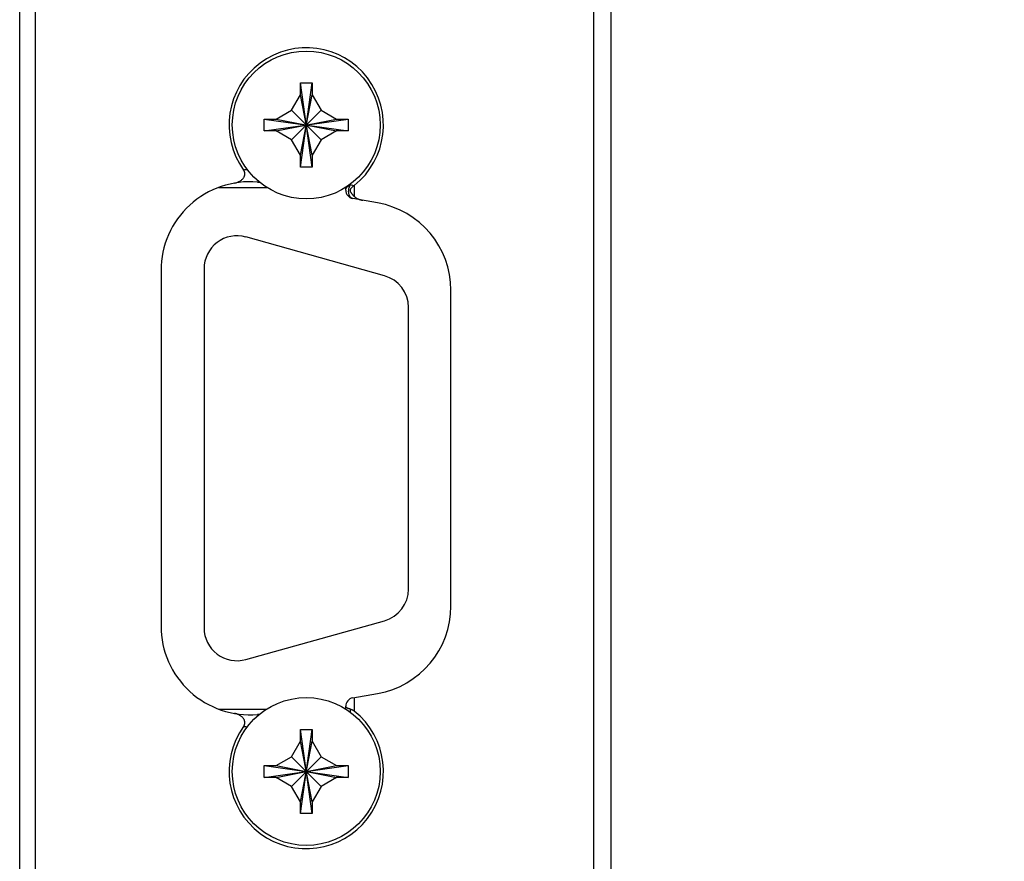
# Model space of a CAD drawing. Header units: inches. Extents: x 0 to 22, y 0 to 17.
# Tile 8 of 44: x 4.2 to 5.7, y 9.9 to 11.2. Entities that reach past the tile are written whole.
import ezdxf

# ---------------------------------------------------------------- set-up
doc = ezdxf.new("R2010")
doc.units = ezdxf.units.IN
doc.header["$LTSCALE"] = 1.21
doc.header["$MEASUREMENT"] = 0
doc.layers.get('0').update_dxf_attribs({"linetype": 'CONTINUOUS'})
doc.layers.add('DIMENSIONS', color=7, linetype='CONTINUOUS')
doc.styles.get("Standard").update_dxf_attribs({"font": 'txt', "width": 0.8})
doc.dimstyles.new('DIMSTYLE_1', dxfattribs={"dimtxt": 0.125, "dimasz": 0.18, "dimexe": 0.125, "dimexo": 0.0625, "dimgap": 0.0625, "dimtad": 0, "dimtih": 1, "dimtoh": 1, "dimdec": 3, "dimzin": 4, "dimdsep": 46, "dimtxsty": 'STANDARD', "dimblk": '_FILLED', "dimblk1": '_FILLED', "dimblk2": '_FILLED', "dimcen": 0.09, "dimadec": 0, "dimazin": 0, "dimtp": 0.01, "dimtm": 0.01, "dimtfac": 1, "dimtdec": 3, "dimtofl": 0, "dimtmove": 0, "dimatfit": 3, "dimldrblk": '_FILLED', "dimfxl": 1, "dimtolj": 1, "dimtzin": 4, "dimarcsym": 0})

# ---------------------------------------------------------------- blocks, each defined once
blk = doc.blocks.new('_FILLED')
at = {"color": 0, "linetype": 'BYBLOCK'}
blk.add_solid([(0, 0), (-1, 0.1736), (-1, -0.1736)], dxfattribs=at)
blk = doc.blocks.new('*D2')
at = {"layer": 'DIMENSIONS', "color": 2, "linetype": 'CONTINUOUS'}
for p, q in [((5.1, 12.9153), (6.6965, 12.9153)), ((6.5715, 12.9153), (6.5715, 11.3058)), ((6.5715, 9.4463), (6.5715, 11.0558)), ((5.1, 9.4463), (6.6965, 9.4463))]:
    blk.add_line(p, q, dxfattribs=at)
at = {"layer": 'DIMENSIONS', "color": 2, "linetype": 'CONTINUOUS', "xscale": 0.18, "yscale": 0.18, "zscale": 0.18}
for p, rotation in [((6.5715, 12.9153), 90), ((6.5715, 9.4463), 270)]:
    blk.add_blockref('_FILLED', p, dxfattribs=dict(at, rotation=rotation))
at = {"layer": 'DIMENSIONS', "color": 2, "linetype": 'CONTINUOUS', "insert": (6.5715, 11.2433), "char_height": 0.125, "width": 1.325, "attachment_point": 2, "line_spacing_factor": 0.9}
blk.add_mtext('3.469{\\Ftxt.shx;\\W1.000000;\\H0.125000; }[88.11]', dxfattribs=at)

msp = doc.modelspace()

# ---------------------------------------------------------------- linework, layer by layer
at = {"color": 7, "linetype": 'CONTINUOUS'}
for p, q in [((4.2379, 9.5463), (4.2379, 12.8153)), ((5.1379, 9.5463), (5.1379, 12.8153)), ((4.2615, 12.7386), (4.2615, 9.725)), ((5.1109, 12.636), (5.1109, 9.7255)), ((4.6649, 11.0728), (4.6829, 11.0728)), ((4.6649, 11.0548), (4.6649, 11.0728)), ((4.6649, 10.9448), (4.6829, 11.0728)), ((4.6829, 10.9448), (4.6649, 11.0728)), ((4.6829, 11.0728), (4.6829, 11.0548)), ((4.6514, 11.0313), (4.6649, 11.0548)), ((4.6829, 10.9628), (4.6649, 11.0548)), ((4.6649, 10.9628), (4.6829, 11.0548)), ((4.6829, 11.0548), (4.6964, 11.0313)), ((4.6279, 11.0178), (4.6514, 11.0313)), ((4.6964, 10.9862), (4.6514, 11.0313)), ((4.6514, 10.9862), (4.6964, 11.0313)), ((4.6964, 11.0313), (4.7199, 11.0178)), ((4.6099, 10.9998), (4.7379, 11.0178)), ((4.6099, 11.0178), (4.6279, 11.0178)), ((4.6099, 11.0178), (4.7379, 10.9998)), ((4.6099, 10.9998), (4.6099, 11.0178)), ((4.6279, 10.9998), (4.7199, 11.0178)), ((4.6279, 11.0178), (4.7199, 10.9998)), ((4.7199, 11.0178), (4.7379, 11.0178)), ((4.7379, 11.0178), (4.7379, 10.9998)), ((4.6279, 10.9998), (4.6099, 10.9998)), ((4.6514, 10.9862), (4.6279, 10.9998)), ((4.7199, 10.9998), (4.6964, 10.9862)), ((4.7379, 10.9998), (4.7199, 10.9998)), ((4.6649, 10.9628), (4.6514, 10.9862)), ((4.6964, 10.9862), (4.6829, 10.9628)), ((4.6649, 10.9448), (4.6649, 10.9628)), ((4.6829, 10.9628), (4.6829, 10.9448)), ((4.6829, 10.9448), (4.6649, 10.9448)), ((4.5407, 10.9138), (4.6137, 10.9138)), ((4.7339, 10.9096), (4.7339, 10.9136)), ((4.7411, 10.9175), (4.741, 10.9185)), ((4.7464, 10.9163), (4.7411, 10.9175)), ((4.7469, 10.9167), (4.7469, 10.9001)), ((4.7823, 10.8901), (4.7446, 10.8968)), ((4.7929, 10.7793), (4.5819, 10.8383)), ((4.4529, 10.7873), (4.4529, 10.2462)), ((4.5184, 10.7901), (4.5184, 10.2434)), ((4.8939, 10.2764), (4.8939, 10.7572)), ((4.8294, 10.3024), (4.8294, 10.7311)), ((4.5819, 10.1953), (4.7929, 10.2543)), ((4.7446, 10.1368), (4.7823, 10.1434)), ((4.7469, 10.1372), (4.7469, 10.1168)), ((4.5407, 10.1198), (4.6137, 10.1198)), ((4.7339, 10.1199), (4.7339, 10.124)), ((4.741, 10.115), (4.7412, 10.1197)), ((4.6649, 10.0888), (4.6829, 10.0888)), ((4.6829, 9.9608), (4.6649, 10.0888)), ((4.6649, 10.0708), (4.6649, 10.0888)), ((4.6649, 9.9608), (4.6829, 10.0888)), ((4.6829, 10.0888), (4.6829, 10.0708)), ((4.6514, 10.0473), (4.6649, 10.0708)), ((4.6829, 9.9788), (4.6649, 10.0708)), ((4.6649, 9.9788), (4.6829, 10.0708)), ((4.6829, 10.0708), (4.6964, 10.0473)), ((4.6279, 10.0338), (4.6514, 10.0473)), ((4.6964, 10.0022), (4.6514, 10.0473)), ((4.6514, 10.0022), (4.6964, 10.0473)), ((4.6964, 10.0473), (4.7199, 10.0338)), ((4.6099, 10.0158), (4.7379, 10.0338)), ((4.6099, 10.0338), (4.6279, 10.0338)), ((4.6099, 10.0338), (4.7379, 10.0158)), ((4.6099, 10.0158), (4.6099, 10.0338)), ((4.6279, 10.0158), (4.7199, 10.0338)), ((4.6279, 10.0338), (4.7199, 10.0158)), ((4.7199, 10.0338), (4.7379, 10.0338)), ((4.7379, 10.0338), (4.7379, 10.0158)), ((4.6279, 10.0158), (4.6099, 10.0158)), ((4.6514, 10.0022), (4.6279, 10.0158)), ((4.7199, 10.0158), (4.6964, 10.0022)), ((4.7379, 10.0158), (4.7199, 10.0158)), ((4.6649, 9.9788), (4.6514, 10.0022)), ((4.6964, 10.0022), (4.6829, 9.9788)), ((4.6649, 9.9608), (4.6649, 9.9788)), ((4.6829, 9.9788), (4.6829, 9.9608)), ((4.6829, 9.9608), (4.6649, 9.9608))]:
    msp.add_line(p, q, dxfattribs=at)
for centre in [(4.6739, 11.0088), (4.6739, 10.0248)]:
    msp.add_circle(centre, 0.1125, dxfattribs=at)
for centre, radius, start, end in [((4.6739, 11.0088), 0.1175, 308.4094, 215.7932), ((4.6028, 10.7801), 0.1618, 96.585, 98.6165), ((4.5879, 10.7873), 0.135, 84.9608, 180), ((4.6009, 10.9348), 0.013, 264.9608, 277.1336), ((4.7469, 10.9096), 0.013, 180, 260), ((4.7348, 10.932), 0.0195, 306.5523, 308.4198), ((4.7589, 10.7572), 0.135, 0, 80), ((4.5684, 10.7901), 0.05, 74.3779, 180), ((4.7794, 10.7311), 0.05, 0, 74.3779), ((4.7794, 10.3024), 0.05, 285.6221, 360), ((4.7589, 10.2764), 0.135, 280, 360), ((4.5879, 10.2462), 0.135, 180, 275.0392), ((4.5684, 10.2434), 0.05, 180, 285.6221), ((4.7469, 10.124), 0.013, 100, 180), ((4.6739, 10.0248), 0.1175, 144.2068, 51.5906), ((4.6009, 10.0988), 0.013, 82.8639, 95.0392), ((4.6026, 10.2518), 0.1601, 261.3709, 263.4236)]:
    msp.add_arc(centre, radius, start, end, dxfattribs=at)
for points, knots in [([(4.5647, 10.9203), (4.5653, 10.9204), (4.5664, 10.9207), (4.5682, 10.9212), (4.5699, 10.9218), (4.5715, 10.9225), (4.5731, 10.9234), (4.5746, 10.9244), (4.576, 10.9255), (4.5773, 10.9268), (4.5784, 10.9282), (4.5792, 10.9295), (4.5797, 10.9306), (4.58, 10.9315), (4.5803, 10.9323), (4.5804, 10.9332), (4.5805, 10.9341), (4.5805, 10.935), (4.5804, 10.9359), (4.5802, 10.9368), (4.5799, 10.9377), (4.5795, 10.9385), (4.5791, 10.9393), (4.5788, 10.9398), (4.5786, 10.9401)], [0, 0, 0, 0, 0.062506, 0.125012, 0.187517, 0.250021, 0.312523, 0.375024, 0.43752, 0.500011, 0.562494, 0.624966, 0.65622, 0.687475, 0.718728, 0.749981, 0.781233, 0.812484, 0.843736, 0.874988, 0.90624, 0.937492, 0.968746, 1, 1, 1, 1]), ([(4.6021, 10.9222), (4.6019, 10.9221), (4.6015, 10.922), (4.6009, 10.9218), (4.6003, 10.9218), (4.5999, 10.9218), (4.5998, 10.9218)], [0, 0, 0, 0, 0.256497, 0.506629, 0.753237, 1, 1, 1, 1]), ([(4.7339, 10.9096), (4.7339, 10.9098), (4.7339, 10.9102), (4.734, 10.9108), (4.7342, 10.9114), (4.7344, 10.912), (4.7347, 10.9126), (4.7351, 10.9133), (4.7358, 10.9143), (4.7369, 10.9153), (4.7381, 10.9161), (4.7395, 10.9169), (4.7406, 10.9173), (4.7411, 10.9175)], [0, 0, 0, 0, 0.05372, 0.107742, 0.162346, 0.217803, 0.274352, 0.332197, 0.452309, 0.57913, 0.712932, 0.853455, 1, 1, 1, 1]), ([(4.7446, 10.8968), (4.7445, 10.8968), (4.7441, 10.8969), (4.7436, 10.8971), (4.7431, 10.8973), (4.7426, 10.8976), (4.7421, 10.8979), (4.7415, 10.8985), (4.7409, 10.8991), (4.7404, 10.8998), (4.7399, 10.9006), (4.7395, 10.9014), (4.7392, 10.9023), (4.7389, 10.9033), (4.7386, 10.9046), (4.7384, 10.9062), (4.7384, 10.9079), (4.7385, 10.9096), (4.7387, 10.9113), (4.739, 10.9126), (4.7394, 10.9137), (4.7397, 10.9145), (4.74, 10.9153), (4.7403, 10.9161), (4.7407, 10.9168), (4.7409, 10.9172), (4.7411, 10.9175)], [0, 0, 0, 0, 0.023064, 0.046296, 0.069812, 0.093757, 0.118241, 0.143359, 0.195739, 0.22315, 0.251408, 0.310466, 0.341277, 0.372896, 0.43835, 0.50639, 0.576445, 0.647859, 0.719916, 0.791868, 0.827579, 0.862988, 0.89801, 0.932566, 0.966583, 1, 1, 1, 1]), ([(4.7464, 10.9163), (4.746, 10.9161), (4.7453, 10.9155), (4.7445, 10.9148), (4.7438, 10.9142), (4.7434, 10.9138), (4.7429, 10.9133), (4.7425, 10.9129), (4.742, 10.9124), (4.7416, 10.9119), (4.7413, 10.9115), (4.7411, 10.9111), (4.7409, 10.9108), (4.7408, 10.9106), (4.7407, 10.9103), (4.7406, 10.9099), (4.7405, 10.9096), (4.7405, 10.9093), (4.7405, 10.909), (4.7405, 10.9086), (4.7406, 10.9083), (4.7407, 10.908), (4.7408, 10.9076), (4.7411, 10.9071), (4.7414, 10.9066), (4.7417, 10.906), (4.7421, 10.9055), (4.7425, 10.905), (4.7429, 10.9044), (4.7434, 10.9038), (4.7441, 10.9029), (4.745, 10.902), (4.7459, 10.901), (4.7466, 10.9004), (4.7469, 10.9001)], [0, 0, 0, 0, 0.063368, 0.126384, 0.157711, 0.188896, 0.219933, 0.250825, 0.281584, 0.312246, 0.342875, 0.358216, 0.3736, 0.389052, 0.4046, 0.420264, 0.436042, 0.451898, 0.46777, 0.483597, 0.499345, 0.515007, 0.530592, 0.561596, 0.592494, 0.623377, 0.654298, 0.68529, 0.716371, 0.74755, 0.810202, 0.87322, 0.936527, 1, 1, 1, 1]), ([(4.7469, 10.9001), (4.7471, 10.8999), (4.7476, 10.8995), (4.7485, 10.8988), (4.7497, 10.8979), (4.7513, 10.897), (4.7529, 10.8962), (4.7546, 10.8955), (4.7569, 10.8947), (4.7586, 10.8943), (4.7598, 10.8941)], [0, 0, 0, 0, 0.062511, 0.125031, 0.250034, 0.375045, 0.500057, 0.625071, 0.750086, 1, 1, 1, 1]), ([(4.5786, 10.0935), (4.5788, 10.0937), (4.5791, 10.0942), (4.5795, 10.095), (4.5799, 10.0959), (4.5802, 10.0967), (4.5804, 10.0976), (4.5805, 10.0985), (4.5805, 10.0994), (4.5804, 10.1003), (4.5803, 10.1012), (4.58, 10.1021), (4.5797, 10.1029), (4.5792, 10.104), (4.5784, 10.1053), (4.5773, 10.1067), (4.576, 10.108), (4.5746, 10.1092), (4.5731, 10.1102), (4.5715, 10.111), (4.5699, 10.1118), (4.5682, 10.1124), (4.5664, 10.1129), (4.5653, 10.1131), (4.5647, 10.1132)], [0, 0, 0, 0, 0.031254, 0.062508, 0.09376, 0.125012, 0.156264, 0.187516, 0.218767, 0.250019, 0.281272, 0.312525, 0.34378, 0.375034, 0.437506, 0.499989, 0.56248, 0.624976, 0.687477, 0.749979, 0.812483, 0.874988, 0.937494, 1, 1, 1, 1]), ([(4.7412, 10.1197), (4.7409, 10.1197), (4.7404, 10.1199), (4.7396, 10.12), (4.7389, 10.1203), (4.7382, 10.1205), (4.7375, 10.1207), (4.7369, 10.121), (4.7364, 10.1213), (4.7359, 10.1216), (4.7354, 10.1219), (4.735, 10.1222), (4.7347, 10.1225), (4.7344, 10.1228), (4.7342, 10.1231), (4.7341, 10.1233), (4.734, 10.1235), (4.734, 10.1237), (4.7339, 10.1239), (4.7339, 10.1241), (4.7339, 10.1242)], [0, 0, 0, 0, 0.091537, 0.179717, 0.264233, 0.344841, 0.42134, 0.493588, 0.561496, 0.625036, 0.684245, 0.739237, 0.790206, 0.837449, 0.881416, 0.902321, 0.92258, 0.942346, 0.961813, 1, 1, 1, 1]), ([(4.7412, 10.1197), (4.7415, 10.1196), (4.742, 10.1195), (4.7427, 10.1193), (4.7434, 10.119), (4.7442, 10.1186), (4.7449, 10.1183), (4.7458, 10.1177), (4.7465, 10.1172), (4.7469, 10.1168)], [0, 0, 0, 0, 0.117921, 0.239019, 0.362666, 0.488243, 0.615195, 0.743052, 1, 1, 1, 1]), ([(4.6021, 10.1114), (4.6019, 10.1114), (4.6015, 10.1116), (4.6009, 10.1117), (4.6003, 10.1118), (4.5999, 10.1118), (4.5998, 10.1117)], [0, 0, 0, 0, 0.258595, 0.509946, 0.756267, 1, 1, 1, 1])]:
    msp.add_open_spline(points, degree=3, knots=knots, dxfattribs=at)

# ---------------------------------------------------------------- dimensions: what is measured, and where the dimension line sits
at = {"layer": 'DIMENSIONS', "color": 2, "linetype": 'CONTINUOUS'}
dim = msp.add_linear_dim(base=(6.5715, 9.4463), p1=(5.0375, 12.9153), p2=(5.0375, 9.4463), angle=270, dimstyle='DIMSTYLE_1', dxfattribs=at)
dim.commit()
dim.dimension.update_dxf_attribs({"geometry": '*D2', "text_midpoint": (6.5715, 11.1808), "dimtype": 160})

doc.saveas('drawing.dxf')
